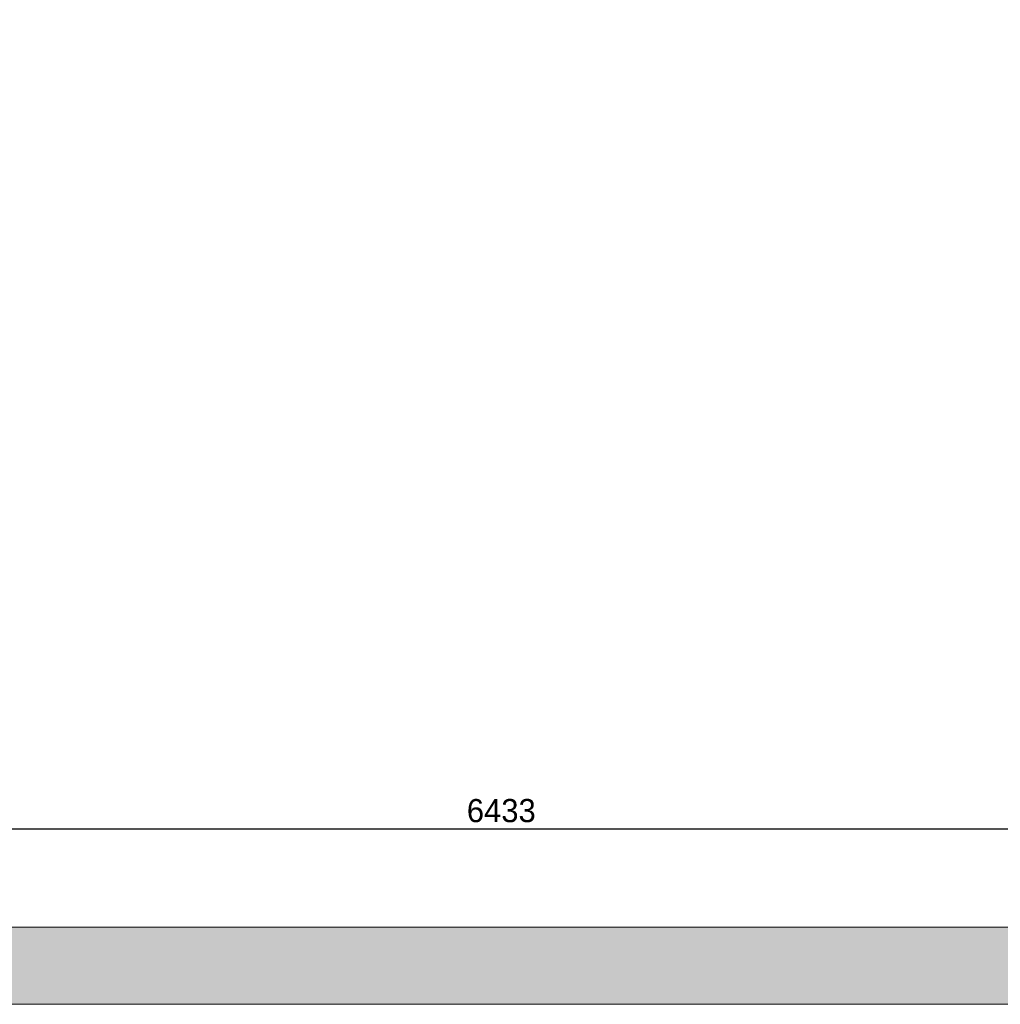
# Model space of a CAD drawing. Extents: x 928609 to 993508, y -1024491 to -979674.
# Tile 27 of 39: x 959537 to 963347, y -1005271 to -1001446. Entities that reach past the tile are written whole.
import ezdxf

# ---------------------------------------------------------------- set-up
doc = ezdxf.new("R2010")
doc.units = 0
doc.layers.get('0').update_dxf_attribs({"linetype": 'CONTINUOUS'})
doc.layers.get('Defpoints').update_dxf_attribs({"linetype": 'CONTINUOUS'})
doc.layers.add('Beluchtingstank', color=253, linetype='CONTINUOUS')
doc.layers.add('MAAT', color=10, linetype='CONTINUOUS')
doc.styles.add('TAUW-ISOCP', font='tcb_isocp.shx')
doc.dimstyles.new('tzu18-dot_^100', dxfattribs={"dimscale": 100, "dimtxt": 1.8, "dimasz": 3, "dimexe": 2, "dimexo": 0, "dimgap": 0.5, "dimtad": 1, "dimzin": 0, "dimdsep": 46, "dimtxsty": 'TAUW-ISOCP', "dimblk": 'DOTSMALL', "dimcen": 2, "dimdle": 1.5, "dimclre": 8, "dimazin": 0, "dimtp": 1, "dimtm": 1, "dimtfac": 1, "dimtix": 1, "dimtmove": 1, "dimatfit": 3, "dimldrblk": 'DOTSMALL', "dimfxl": 1, "dimtvp": 0.5, "dimtolj": 1, "dimtzin": 0, "dimlwd": -1, "dimlwe": 5, "dimarcsym": 0})

# ---------------------------------------------------------------- blocks, each defined once
blk = doc.blocks.new('_DotSmall')
at = {"color": 0, "linetype": 'ByBlock', "const_width": 0.5}
blk.add_lwpolyline([(-0.0625, 0, 1), (0.0625, 0, 1)], format="xyb", close=True, dxfattribs=at)
blk = doc.blocks.new('*D13')
at = {"layer": 'Defpoints', "color": 0}
for p in [(958191.6, -1004441.6), (964625, -1004589.5), (964625, -1004799.2)]:
    blk.add_point(p, dxfattribs=at)
at = {"layer": 'MAAT', "color": 8, "lineweight": 5}
for p, q in [((958191.6, -1004441.6), (958191.6, -1004689.5)), ((964625, -1004799.2), (964625, -1004489.5))]:
    blk.add_line(p, q, dxfattribs=at)
at = {"layer": 'MAAT', "color": 0}
blk.add_line((958116.6, -1004589.5), (964700, -1004589.5), dxfattribs=at)
at = {"layer": 'MAAT', "color": 0, "xscale": 150, "yscale": 150, "zscale": 150, "rotation": 180}
blk.add_blockref('_DotSmall', (958191.6, -1004589.5), dxfattribs=at)
at = {"layer": 'MAAT', "color": 0, "xscale": 150, "yscale": 150, "zscale": 150}
blk.add_blockref('_DotSmall', (964625, -1004589.5), dxfattribs=at)
at = {"layer": 'MAAT', "color": 7, "insert": (961408.3, -1004519.5), "char_height": 90, "attachment_point": 5, "style": 'TAUW-ISOCP'}
blk.add_mtext('\\A1;6433', dxfattribs=at)

msp = doc.modelspace()

# ---------------------------------------------------------------- hatches: boundary and pattern name
at = {"layer": 'Beluchtingstank', "lineweight": 9}
h = msp.add_hatch(dxfattribs=at)
h.set_pattern_fill('AR-CONC', color=256, style=0)
h.set_pattern_definition([(50, (903136.97, -1030852.43), (182.18467, -15.93909), [19.05, -209.55]), (355, (903136.97, -1030852.43), (-35.24283, 191.05664), [15.24, -167.64]), (100.451, (903152.16, -1030853.76), (146.9425, 175.1167), [16.19, -178.09]), (46.1842, (903136.97, -1030801.63), (271.07904, -42.04233), [28.575, -314.325]), (96.6356, (903159.56, -1030805.14), (237.4042, 247.42556), [24.285, -267.135]), (351.184, (903136.97, -1030801.63), (237.4046, 247.4251), [22.86, -251.46]), (21, (903162.37, -1030814.33), (151.61488, -102.26552), [19.05, -209.55]), (326, (903162.37, -1030814.33), (61.80203, 184.18797), [15.24, -167.64]), (71.4514, (903175.01, -1030822.86), (213.4165, 81.92286), [16.19, -178.09]), (37.5, (903136.975, -1030852.43), (3.088603, 84.55504), [0, -165.608, 0, -170.18, 0, -168.275]), (7.5, (903136.975, -1030852.43), (66.81966, 100.180575), [0, -97.028, 0, -161.798, 0, -64.135]), (327.5, (903080.33, -1030852.43), (135.590595, -5.728744), [0, -63.5, 0, -198.12, 0, -262.89]), (317.5, (903054.93, -1030852.43), (148.12918, 25.42649), [0, -82.55, 0, -131.572, 0, -186.69])])
h.paths.add_polyline_path([(928908.387, -1000021.476), (928808.805, -1000021.476), (928808.805, -999921.476), (928608.805, -999921.476), (928608.805, -1005271.476), (993508.387, -1005271.476), (993508.387, -1000721.476), (993208.387, -1000721.476), (993208.387, -1004971.476), (928908.387, -1004971.476)])

# ---------------------------------------------------------------- linework, layer by layer
at = {"layer": 'Beluchtingstank', "lineweight": 9, "ltscale": 0.01}
for p, q in [((928908.387, -1004971.476), (993208.387, -1004971.476)), ((928608.805, -1005271.476), (993508.387, -1005271.476))]:
    msp.add_line(p, q, dxfattribs=at)

# ---------------------------------------------------------------- dimensions: what is measured, and where the dimension line sits
at = {"layer": 'MAAT'}
dim = msp.add_linear_dim(base=(964624.996, -1004589.545), p1=(958191.608, -1004441.568), p2=(964624.996, -1004799.176), dimstyle='tzu18-dot_^100', override={"dimscale": 50, "dimdec": 0, "dimclrt": 7}, dxfattribs=at)
dim.commit()
dim.dimension.update_dxf_attribs({"geometry": '*D13', "text_midpoint": (961408.302, -1004519.545)})

doc.saveas('drawing.dxf')
